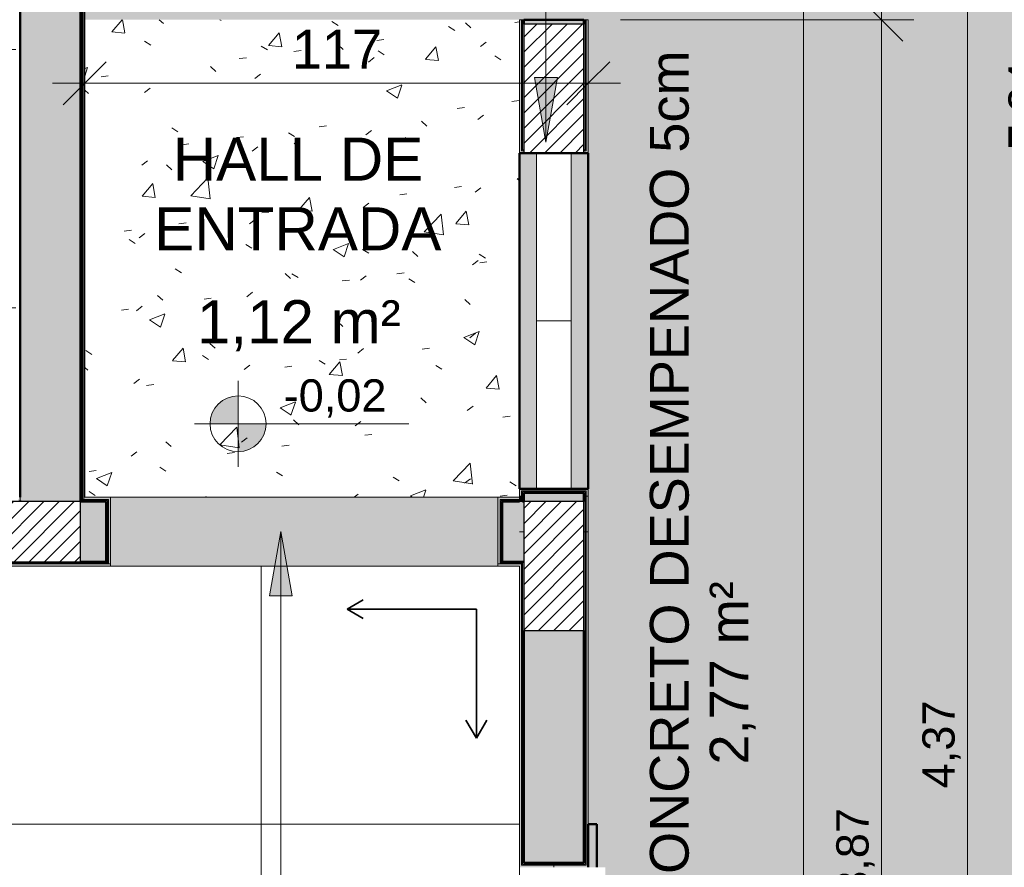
# Model space of a CAD drawing. Header units: metres. Extents: x -14 to 9.7, y -18.2 to 3.
# Tile 18 of 30: x -0.8 to 1.5, y -16.2 to -14.2. Entities that reach past the tile are written whole.
import ezdxf

# ---------------------------------------------------------------- set-up
doc = ezdxf.new("R2010")
doc.units = ezdxf.units.M
for name, color, linetype, lineweight in [('A-ANNO-DIMS', 7, 'Continuous', 9), ('A-ANNO-DIMS-50', 7, 'Continuous', 9), ('A-AREA-IDEN', 7, 'Continuous', 9), ('A-DETL-GENF', 7, 'Continuous', 5), ('A-FLOR', 7, 'Continuous', 5), ('A-FLOR-PATT', 7, 'Continuous', 5), ('A-WALL', 7, 'Continuous', 5), ('A-WALL-PATT', 7, 'Continuous', 50), ('G-ANNO-DIMS', 7, 'Continuous', 9), ('G-ANNO-TEXT', 7, 'Continuous', 9), ('I-WALL', 7, 'Continuous', 5), ('Q-CASE', 7, 'Continuous', 5)]:
    doc.layers.add(name, color=color, linetype=linetype, lineweight=lineweight)
doc.layers.add('A-ANNO-NOTE', color=1, linetype='Continuous', lineweight=9, true_color=0xff0000)
doc.layers.add('A-DETL', color=7, linetype='Continuous', lineweight=5, true_color=0x00a600)
doc.styles.add('Arial', font='arial.ttf', dxfattribs={"height": 0.075})
doc.styles.add('Arial_1', font='arial.ttf', dxfattribs={"height": 0.1})
doc.styles.add('Arial_3', font='arial.ttf', dxfattribs={"height": 0.09})
doc.dimstyles.new('Com_linha__ref__contínua__-_Cor_Vermelha_Arial_1_5mm', dxfattribs={"dimscale": 0.3048, "dimtxt": 0.076519, "dimasz": 0.328084, "dimexe": 0.246063, "dimexo": 0.246063, "dimgap": 0.024606, "dimtad": 1, "dimrnd": 0.01, "dimzin": 0, "dimdsep": 46, "dimtxsty": 'Arial', "dimblk1": 'OBLIQUE', "dimblk2": 'OBLIQUE', "dimsah": 1, "dimcen": 0.09, "dimdle": 0.246063, "dimazin": 0, "dimtfac": 1, "dimtdec": 4, "dimtix": 1, "dimtmove": 0, "dimatfit": 3, "dimfxl": 1, "dimtvp": 1, "dimtolj": 1, "dimtzin": 0, "dimarcsym": 2})
doc.dimstyles.new('Com_linha__ref__contínua__-_Cor_Vermelha_Arial_1_8mm', dxfattribs={"dimscale": 0.3048, "dimtxt": 0.091823, "dimasz": 0.328084, "dimexe": 0.246063, "dimexo": 0.246063, "dimgap": 0.024606, "dimtad": 1, "dimdec": 1, "dimlfac": 100, "dimrnd": 0.1, "dimdsep": 46, "dimtxsty": 'Arial_3', "dimblk1": 'OBLIQUE', "dimblk2": 'OBLIQUE', "dimsah": 1, "dimcen": 0.09, "dimdle": 0.246063, "dimazin": 0, "dimtfac": 1, "dimtdec": 4, "dimtix": 1, "dimtmove": 0, "dimatfit": 3, "dimfxl": 1, "dimtvp": 1, "dimtolj": 1, "dimtzin": 0, "dimarcsym": 2})
pattern_1 = [(50, (0, 0), (0.364365, -0.031877), [0.0381, -0.4191]), (355, (0, 0), (-0.0704845, 0.382117), [0.03048, -0.33528]), (100.451, (0.03036, -0.00266), (0.293886, 0.3502294), [0.03238, -0.35618]), (46.184, (0, 0.1016), (0.54216, -0.084084), [0.05715, -0.62865]), (96.636, (0.0452, 0.0946), (0.474805, 0.494854), [0.04857, -0.53427]), (351.184, (0, 0.1016), (0.47481, 0.494846), [0.04572, -0.50292]), (21, (0.0508, 0.0762), (0.3032265, -0.204528), [0.0381, -0.4191]), (326, (0.0508, 0.0762), (0.123607, 0.368379), [0.03048, -0.33528]), (71.451, (0.07607, 0.05916), (0.426833, 0.163839), [0.03238, -0.35618]), (37.5, (0, 0), (0.0061807, 0.1691082), [0.01676, -0.31445, 0.01676, -0.3236, -0.33655]), (37.5, (0, 0), (0.0061807, 0.1691082), [-0.67158, 0.01676, -0.31979]), (7.5, (0, 0), (0.1336414, 0.2003578), [0.01676, -0.17729, 0.01676, -0.30683, -0.12827]), (7.5, (0, 0), (0.1336414, 0.2003578), [-0.51765, 0.01676, -0.11151]), (327.5, (-0.11328, 0), (0.2711816, -0.0114606), [0.01676, -0.11024, 0.01676, -0.37948, -0.52578]), (327.5, (-0.11328, 0), (0.2711816, -0.0114606), [-0.52324, 0.01676, -0.50902]), (317.5, (-0.16408, 0), (0.296258, 0.0508507), [0.01676, -0.14834, 0.01676, -0.24638, -0.37338]), (317.5, (-0.16408, 0), (0.296258, 0.0508507), [-0.42824, 0.01676, -0.35662])]

# ---------------------------------------------------------------- blocks, each defined once
blk = doc.blocks.new('COBOGÓ-TACO-CHINÊS8 - COBOGÓ-TACO-CHINÊS-1852837-PAG_ PISO')
at = {"layer": 'Q-CASE', "color": 8, "true_color": 0x808080}
for p, q in [((0.3864, -15.295), (0.3864, -14.905)), ((0.4664, -14.905), (0.3864, -14.905)), ((0.4664, -14.905), (0.4664, -15.295)), ((0.3864, -15.295), (0.4664, -15.295))]:
    blk.add_line(p, q, dxfattribs=at)
blk = doc.blocks.new('COBOGÓ-TACO-CHINÊS10 - COBOGÓ-TACO-CHINÊS-1852914-PAG_ PISO')
at = {"layer": 'Q-CASE', "color": 8, "true_color": 0x808080}
for p, q in [((0.3864, -14.905), (0.3864, -14.515)), ((0.4664, -14.515), (0.4664, -14.905)), ((0.3864, -14.905), (0.4664, -14.905))]:
    blk.add_line(p, q, dxfattribs=at)
blk = doc.blocks.new('Paredes 1 - Paredes 1-2288142-PAG_ PISO')
at = {"layer": 'A-WALL', "lineweight": 50, "true_color": 0x808080}
h = blk.add_hatch(color=8, dxfattribs=at)
h.paths.add_polyline_path([(0.5264, -17.475), (0.5264, -17.375), (0.5064, -17.375), (0.5064, -17.475)])
h.paths.add_polyline_path([(0.5264, -16.175), (0.5264, -16.075), (0.5064, -16.075), (0.5064, -16.175)])
at = {"layer": 'A-WALL', "lineweight": 50}
for p, q in [((0.5264, -16.075), (0.5064, -16.075)), ((0.5064, -16.075), (0.5064, -16.175)), ((0.5264, -16.175), (0.5264, -16.075))]:
    blk.add_line(p, q, dxfattribs=at)
blk = doc.blocks.new('Elevações de ponto - Cota de elevação - planta-402364-PAG_ PISO')
at = {"layer": 'G-ANNO-DIMS'}
h = blk.add_hatch(color=256, dxfattribs=at)
edge = h.paths.add_edge_path()
edge.add_line((-0.002, 0.0013), (-0.002, 0))
edge.add_line((-0.002, 0), (-0.0033, 0))
edge.add_arc((-0.002, 0), 0.0013, 90, 180, ccw=False)
h = blk.add_hatch(color=256, dxfattribs=at)
edge = h.paths.add_edge_path()
edge.add_arc((-0.002, 0), 0.0013, -90, 0, ccw=False)
edge.add_line((-0.002, -0.0013), (-0.002, 0))
edge.add_line((-0.002, 0), (-0.0007, 0))
for p, q in [((-0.002, -0.002), (-0.002, 0.002)), ((-0.002, 0.0013), (-0.002, 0)), ((-0.00403, 0), (0.005929, 0)), ((-0.002, 0), (-0.0033, 0)), ((-0.002, -0.0013), (-0.002, 0)), ((-0.002, 0), (-0.0007, 0))]:
    blk.add_line(p, q, dxfattribs=at)
blk.add_circle((-0.002, 0), 0.0013, dxfattribs=at)
for start, end in [(360, 90), (180, 270)]:
    blk.add_arc((-0.002, 0), 0.0013, start, end, dxfattribs=at)
blk = doc.blocks.new('Símbolo - Início Piso - Iniciar Piso-2718082-PAG_ PISO')
at = {"layer": 'A-ANNO-NOTE', "lineweight": 35}
for p, q in [((0, 0.006), (-0.000484, 0.005161)), ((0, 0.006), (0.000484, 0.005161)), ((0, 0), (0, 0.006)), ((0.006, 0), (0, 0)), ((0.006, 0), (0.005261, 0.000427)), ((0.006, 0), (0.005261, -0.000427))]:
    blk.add_line(p, q, dxfattribs=at)
blk = doc.blocks.new('DIMBLOCK19-PAG_ PISO')
at = {"layer": 'A-ANNO-DIMS-50', "color": 242, "true_color": 0xbd2b2e, "transparency": 16777216}
for p, q in [((1.1876, -13.705), (1.1376, -13.655)), ((1.1876, -13.705), (1.1833, -13.705)), ((1.1876, -13.705), (1.1876, -14.2049)), ((1.1876, -13.705), (1.2376, -13.755)), ((1.1876, -13.705), (1.2626, -13.705)), ((1.1876, -14.2049), (1.1376, -14.1549)), ((1.1876, -14.2049), (0.5814, -14.2049)), ((1.1876, -14.2049), (1.2376, -14.2549)), ((1.1876, -14.2049), (1.2626, -14.2049))]:
    blk.add_line(p, q, dxfattribs=at)
at = {"layer": 'A-ANNO-DIMS-50', "color": 0, "transparency": 16777216, "insert": (1.0827, -14.0562), "char_height": 0.075, "width": 0.242979, "attachment_point": 1, "rotation": 90, "line_spacing_factor": 0.941778, "style": 'Arial'}
blk.add_mtext('0,50', dxfattribs=at)
blk = doc.blocks.new('_Oblique')
at = {"color": 0, "linetype": 'ByBlock', "lineweight": -2}
blk.add_line((-0.5, -0.5), (0.5, 0.5), dxfattribs=at)
blk = doc.blocks.new('DIMBLOCK20-PAG_ PISO')
at = {"layer": 'A-ANNO-DIMS-50', "color": 242, "true_color": 0xbd2b2e, "transparency": 16777216}
for p, q in [((1.1876, -14.2049), (1.1376, -14.1549)), ((1.1876, -14.2049), (0.5814, -14.2049)), ((1.1876, -14.2049), (1.1876, -18.15)), ((1.1876, -14.2049), (1.2376, -14.2549)), ((1.1876, -14.2049), (1.2626, -14.2049)), ((1.1876, -18.075), (1.1376, -18.025)), ((1.1876, -18.075), (1.0814, -18.075)), ((1.1876, -18.075), (1.2376, -18.125)), ((1.1876, -18.075), (1.2626, -18.075))]:
    blk.add_line(p, q, dxfattribs=at)
at = {"layer": 'A-ANNO-DIMS-50', "color": 0, "transparency": 16777216, "insert": (1.0827, -16.2412), "char_height": 0.075, "width": 0.242979, "attachment_point": 1, "rotation": 90, "line_spacing_factor": 0.941778, "style": 'Arial'}
blk.add_mtext('3,87', dxfattribs=at)
blk = doc.blocks.new('DIMBLOCK22-PAG_ PISO')
at = {"layer": 'A-ANNO-DIMS-50', "color": 242, "true_color": 0xbd2b2e, "transparency": 16777216}
for p, q in [((1.3876, -13.705), (1.3376, -13.655)), ((1.3876, -13.705), (1.3833, -13.705)), ((1.3876, -13.705), (1.3876, -18.15)), ((1.3876, -13.705), (1.4376, -13.755)), ((1.3876, -13.705), (1.4626, -13.705)), ((1.3876, -18.075), (1.3376, -18.025)), ((1.3876, -18.075), (1.0814, -18.075)), ((1.3876, -18.075), (1.4376, -18.125)), ((1.3876, -18.075), (1.4626, -18.075))]:
    blk.add_line(p, q, dxfattribs=at)
at = {"layer": 'A-ANNO-DIMS-50', "color": 0, "transparency": 16777216, "insert": (1.2827, -15.9913), "char_height": 0.075, "width": 0.242979, "attachment_point": 1, "rotation": 90, "line_spacing_factor": 0.941778, "style": 'Arial'}
blk.add_mtext('4,37', dxfattribs=at)
blk = doc.blocks.new('DIMBLOCK23-PAG_ PISO')
at = {"layer": 'A-ANNO-DIMS-50', "color": 242, "true_color": 0xbd2b2e, "transparency": 16777216}
for p, q in [((1.5876, -10.66), (1.5876, -18.15)), ((1.5876, -10.735), (1.5376, -10.685)), ((1.5876, -10.735), (-0.0886, -10.735)), ((1.5876, -10.735), (1.6376, -10.785)), ((1.5876, -10.735), (1.6626, -10.735)), ((1.5876, -18.075), (1.5376, -18.025)), ((1.5876, -18.075), (1.0814, -18.075)), ((1.5876, -18.075), (1.6376, -18.125)), ((1.5876, -18.075), (1.6626, -18.075))]:
    blk.add_line(p, q, dxfattribs=at)
at = {"layer": 'A-ANNO-DIMS-50', "color": 0, "transparency": 16777216, "insert": (1.4827, -14.5063), "char_height": 0.075, "width": 0.242979, "attachment_point": 1, "rotation": 90, "line_spacing_factor": 0.941778, "style": 'Arial'}
blk.add_mtext('7,34', dxfattribs=at)
blk = doc.blocks.new('DIMBLOCK31-PAG_ PISO')
at = {"layer": 'A-ANNO-DIMS-50', "color": 242, "true_color": 0xbd2b2e, "transparency": 16777216}
for p, q in [((-0.6636, -14.3528), (-0.6636, -14.2778)), ((0.5064, -14.3528), (0.5064, -14.2778)), ((-0.6636, -14.3528), (-0.6136, -14.3028)), ((0.5064, -14.3528), (0.5564, -14.3028)), ((-0.7386, -14.3528), (0.5814, -14.3528)), ((-0.6636, -14.3528), (-0.7136, -14.4028)), ((-0.6636, -14.3528), (-0.6636, -14.357)), ((0.5064, -14.3528), (0.4564, -14.4028)), ((0.5064, -14.3528), (0.5064, -14.357))]:
    blk.add_line(p, q, dxfattribs=at)
at = {"layer": 'A-ANNO-DIMS-50', "color": 0, "transparency": 16777216, "insert": (-0.1824, -14.2284), "char_height": 0.09, "width": 0.249194, "attachment_point": 1, "line_spacing_factor": 0.941778, "style": 'Arial_3'}
blk.add_mtext('117', dxfattribs=at)

msp = doc.modelspace()

# ---------------------------------------------------------------- hatches: boundary and pattern name
at = {"layer": 'A-DETL-GENF', "true_color": 0xd2e2c2}
h = msp.add_hatch(color=254, dxfattribs=at)
h.paths.add_polyline_path([(4.2916, -18.235), (6.0064, -18.235), (6.0064, -18.075), (5.8564, -18.075), (5.8564, -17.275), (6.0064, -17.275), (6.0064, -13.705), (1.0064, -13.705), (1.0064, -18.075), (0.5064, -18.075), (0.5064, -18.235), (2.8479, -18.235)])
h.paths.add_polyline_path([(0.3464, -12.505), (6.0058, -12.505), (6.0058, -12.393), (5.9334, -12.393), (5.9334, -12.317), (5.9552, -12.317), (5.9552, -12.2389), (5.9059, -12.2389), (5.9059, -12.2359), (5.8777, -12.2359), (5.8777, -11.9481), (6.0064, -11.9481), (6.0064, -8.235), (-0.1636, -8.235), (-0.1636, -12.505), (-0.0396, -12.505)])
h.paths.add_polyline_path([(5.9582, -12.32), (5.9842, -12.32), (5.9842, -12.2359), (5.9582, -12.2359), (5.9582, -12.317)])
h.paths.add_polyline_path([(6.0061, -12.317), (6.0064, -12.317), (6.0061, -12.2389), (5.9872, -12.2389), (5.9872, -12.317), (6.0058, -12.317)])
at = {"layer": 'A-DETL-GENF', "true_color": 0x464646}
h = msp.add_hatch(dxfattribs=at)
h.set_pattern_fill('FP_6', color=49, style=0, pattern_type=2)
h.set_pattern_definition([(45, (0, 0), (-0.01767767, 0.01767767), [])])
h.paths.add_polyline_path([(0.4964, -18.225), (0.4964, -18.085), (0.1964, -18.085), (0.1964, -18.225), (0.3213, -18.225)])
h.paths.add_polyline_path([(-3.3637, -18.225), (-3.0637, -18.225), (-3.0637, -18.085), (-3.3637, -18.085), (-3.3637, -18.0927)])
h.paths.add_polyline_path([(-6.1756, -18.225), (-6.0237, -18.225), (-6.0237, -18.085), (-6.3237, -18.085), (-6.3237, -18.225)])
h.paths.add_polyline_path([(-8.0236, -18.225), (-8.0236, -18.085), (-8.3236, -18.085), (-8.3236, -18.225)])
h.paths.add_polyline_path([(0.3884, -15.625), (0.4964, -15.625), (0.4964, -15.325), (0.3564, -15.325), (0.3564, -15.625), (0.3724, -15.625)])
h.paths.add_polyline_path([(-6.0853, -15.465), (-6.0237, -15.4649), (-6.0237, -15.325), (-6.3237, -15.325), (-6.3237, -15.465), (-6.1636, -15.465)])
h.paths.add_polyline_path([(-0.7436, -15.465), (-0.6736, -15.465), (-0.6736, -15.325), (-0.9736, -15.325), (-0.9736, -15.465)])
h.paths.add_polyline_path([(-5.2937, -15.465), (-4.9937, -15.4649), (-4.9937, -15.325), (-5.2937, -15.325), (-5.2937, -15.3846)])
h.paths.add_polyline_path([(-3.2137, -15.465), (-3.0737, -15.465), (-3.0737, -15.325), (-3.3737, -15.325), (-3.3737, -15.465)])
h.paths.add_polyline_path([(-8.1736, -15.465), (-8.0236, -15.465), (-8.0236, -15.325), (-8.3236, -15.325), (-8.3236, -15.465), (-8.1811, -15.465)])
h.paths.add_polyline_path([(0.4115, -14.515), (0.4964, -14.515), (0.4964, -14.215), (0.3564, -14.215), (0.3564, -14.515), (0.3864, -14.515)])
h.paths.add_polyline_path([(-3.2337, -14.2649), (-3.2337, -13.9649), (-3.3737, -13.9649), (-3.3736, -14.2649), (-3.2643, -14.2649)])
h.paths.add_polyline_path([(-5.1337, -14.2649), (-4.9937, -14.2649), (-4.9937, -13.9649), (-5.1337, -13.9649), (-5.1337, -14.195)])
h.paths.add_polyline_path([(-0.6736, -11.545), (-0.6736, -11.245), (-0.8136, -11.245), (-0.8136, -11.545), (-0.7615, -11.545)])
h.paths.add_polyline_path([(-3.3737, -11.545), (-3.2337, -11.545), (-3.2337, -11.245), (-3.3737, -11.245), (-3.3737, -11.4271)])
h.paths.add_polyline_path([(-7.6936, -11.385), (-7.3937, -11.385), (-7.3937, -11.245), (-7.6937, -11.245), (-7.6937, -11.385)])
h.paths.add_polyline_path([(-4.9836, -11.3849), (-4.8337, -11.3849), (-4.8337, -11.2449), (-5.1337, -11.245), (-5.1335, -11.3849), (-4.993, -11.3849)])
at = {"layer": 'A-FLOR-PATT', "true_color": 0xd8d8d8}
h = msp.add_hatch(color=254, dxfattribs=at)
h.paths.add_polyline_path([(0.6822, -18.075), (1.0064, -18.075), (1.0064, -13.705), (0.5064, -13.705), (0.5064, -16.075), (0.5264, -16.075), (0.5264, -16.175), (0.5464, -16.175), (0.5464, -17.375), (0.5264, -17.375), (0.5264, -17.475), (0.5064, -17.475), (0.5064, -18.075)])
h.paths.add_polyline_path([(-8.452, -17.761), (-8.452, -17.761), (-8.4512, -17.7607)])
h.paths.add_polyline_path([(-8.7021, -18.075), (-8.3336, -18.0746), (-8.3336, -17.7839), (-8.3346, -17.7849), (-8.354, -17.7852), (-8.3544, -17.7856), (-8.3924, -17.7859), (-8.3933, -17.7908), (-8.3955, -17.7927), (-8.3997, -17.7933), (-8.4029, -17.7943), (-8.4057, -17.7959), (-8.4096, -17.7984), (-8.4125, -17.7982), (-8.4156, -17.7959), (-8.4189, -17.7942), (-8.422, -17.7933), (-8.4264, -17.7923), (-8.4283, -17.7901), (-8.4288, -17.787), (-8.4294, -17.7856), (-8.4394, -17.7851), (-8.4416, -17.7854), (-8.4447, -17.7875), (-8.4479, -17.7885), (-8.453, -17.7889), (-8.4571, -17.7879), (-8.4624, -17.7837), (-8.4646, -17.7794), (-8.4653, -17.775), (-8.4637, -17.7684), (-8.462, -17.7657), (-8.4581, -17.7626), (-8.4544, -17.7615), (-8.4499, -17.7611), (-8.4447, -17.7624), (-8.4396, -17.765), (-8.4289, -17.7635), (-8.428, -17.7592), (-8.4258, -17.7573), (-8.4222, -17.7567), (-8.4184, -17.7556), (-8.4156, -17.7541), (-8.4117, -17.7516), (-8.4088, -17.7518), (-8.4053, -17.7543), (-8.4024, -17.7558), (-8.3992, -17.7567), (-8.3949, -17.7577), (-8.393, -17.7599), (-8.3925, -17.7631), (-8.3923, -17.7644), (-8.354, -17.7648), (-8.354, -17.7651), (-8.3346, -17.7651), (-8.3336, -17.7661), (-8.3336, -15.315), (-7.7037, -15.315), (-7.7037, -11.235), (-7.1936, -11.235), (-7.1936, -11.215), (-7.0936, -11.215), (-7.0936, -11.195), (-5.5936, -11.195), (-5.5936, -11.215), (-5.4936, -11.215), (-5.4936, -11.235), (-4.6836, -11.235), (-4.6836, -11.215), (-4.5836, -11.215), (-4.5836, -11.195), (-3.7836, -11.195), (-3.7836, -11.215), (-3.6836, -11.215), (-3.6836, -11.235), (-2.8736, -11.235), (-2.8736, -11.215), (-2.7736, -11.215), (-2.7736, -11.195), (-1.2736, -11.195), (-1.2736, -11.215), (-1.1736, -11.215), (-1.1736, -11.235), (-0.6636, -11.235), (-0.6636, -12.505), (-0.1636, -12.505), (-0.1636, -10.735), (-8.2037, -10.735), (-8.2037, -14.815), (-8.8336, -14.815), (-8.8336, -18.075)])
at = {"layer": 'A-FLOR-PATT', "true_color": 0x787878}
h = msp.add_hatch(dxfattribs=at)
h.set_pattern_fill('FP_5', color=8, style=0, pattern_type=2)
h.set_pattern_definition([(0, (-2.654, -16.075), (0, 0.6), []), (90, (-2.654, -16.075), (-0.6, 4e-17), [])])
h.paths.add_polyline_path([(-2.9271, -18.075), (0.3464, -18.075), (0.3464, -15.475), (-3.3837, -15.475), (-3.3837, -15.265), (-3.2237, -15.265), (-3.2237, -15.315), (-0.8236, -15.315), (-0.8236, -11.395), (-3.2217, -11.395), (-3.2217, -14.365), (-3.3837, -14.365), (-3.3837, -14.275), (-4.9836, -14.275), (-4.9836, -14.365), (-5.1436, -14.365), (-5.1436, -11.395), (-7.5437, -11.395), (-7.5437, -15.315), (-5.1436, -15.315), (-5.1436, -15.265), (-4.9836, -15.265), (-4.9836, -15.475), (-6.0136, -15.475), (-6.0136, -18.075), (-5.2136, -18.075), (-5.2136, -17.575), (-4.0136, -17.575), (-4.0136, -18.075), (-3.2137, -18.075), (-3.2137, -16.425), (-3.0537, -16.425), (-3.0537, -18.075), (-3.0174, -18.075)])
h.paths.add_polyline_path([(-4.6136, -17.7955), (-4.6084, -17.7948), (-4.6036, -17.7928), (-4.5994, -17.7897), (-4.5963, -17.7855), (-4.5943, -17.7807), (-4.5936, -17.7755), (-4.5943, -17.7703), (-4.5963, -17.7655), (-4.5994, -17.7614), (-4.6036, -17.7582), (-4.6084, -17.7562), (-4.6136, -17.7555), (-4.6188, -17.7562), (-4.6236, -17.7582), (-4.6277, -17.7614), (-4.6309, -17.7655), (-4.6329, -17.7703), (-4.6336, -17.7755), (-4.6329, -17.7807), (-4.6309, -17.7855), (-4.6277, -17.7897), (-4.6236, -17.7928), (-4.6188, -17.7948)])
at = {"layer": 'A-FLOR-PATT', "true_color": 0xd8d8d8}
msp.add_hatch(color=254, dxfattribs=at).paths.add_polyline_path([(0.5064, -14.2049), (0.5064, -13.705), (-0.6636, -13.705), (-0.6636, -14.2049), (0.5014, -14.2049)])
at = {"layer": 'A-FLOR-PATT', "true_color": 0xa7a7a7}
h = msp.add_hatch(dxfattribs=at)
h.set_pattern_fill('FP_4', color=253, style=0, pattern_type=2)
h.set_pattern_definition([(0, (0, 0), (0.2032, 0.0508), [0.01676, -0.13564, 0.01676, -0.13564, -0.8128]), (0, (0, 0), (0.2032, 0.0508), [-0.3048, 0.01676, -0.28804, 0.01676, -0.13564, -0.3556]), (0, (0, 0), (0.2032, 0.0508), [-0.762, 0.01676, -0.08484, 0.01676, -0.23724]), (120, (0.0762, 0.0254), (-0.14559409, 0.15057636), [0.01676, -0.13564, 0.01676, -0.13564, -0.8128]), (120, (0.0762, 0.0254), (-0.14559409, 0.15057636), [-0.3048, 0.01676, -0.28804, 0.01676, -0.13564, -0.3556]), (120, (0.0762, 0.0254), (-0.14559409, 0.15057636), [-0.762, 0.01676, -0.08484, 0.01676, -0.23724]), (240, (0.1016, 0.127), (-0.05760591, -0.20137636), [0.01676, -0.13564, 0.01676, -0.13564, -0.8128]), (240, (0.1016, 0.127), (-0.05760591, -0.20137636), [-0.3048, 0.01676, -0.28804, 0.01676, -0.13564, -0.3556]), (240, (0.1016, 0.127), (-0.05760591, -0.20137636), [-0.762, 0.01676, -0.08484, 0.01676, -0.23724])])
h.paths.add_polyline_path([(-6.1661, -16.425), (-6.0136, -16.425), (-6.0136, -15.525), (-6.1736, -15.525), (-6.1736, -16.425), (-6.1686, -16.425)])
h.paths.add_polyline_path([(-0.6036, -15.475), (0.2964, -15.475), (0.2964, -15.315), (-0.6036, -15.315), (-0.6036, -15.47)])
h.paths.add_polyline_path([(-4.0336, -14.275), (-4.0336, -14.115), (-4.9336, -14.115), (-4.9336, -14.275), (-4.3709, -14.275)])
at = {"layer": 'A-FLOR-PATT', "true_color": 0xa2a2a2}
h = msp.add_hatch(dxfattribs=at)
h.set_pattern_fill('FP_1', color=253, style=0, pattern_type=2)
h.set_pattern_definition(pattern_1)
h.paths.add_polyline_path([(-0.6086, -15.315), (0.3464, -15.315), (0.3464, -14.2049), (-0.6636, -14.2049), (-0.6636, -15.315)])
h = msp.add_hatch(dxfattribs=at)
h.set_pattern_fill('FP_1', color=253, style=0, pattern_type=2)
h.set_pattern_definition(pattern_1)
h.paths.add_polyline_path([(-7.5512, -15.3225), (-7.5487, -15.3225), (-7.5487, -15.32), (-7.5512, -15.32), (-7.5512, -15.3225)])
h.paths.add_polyline_path([(-7.5512, -15.325), (-7.5512, -15.3225), (-7.5537, -15.3225), (-7.5537, -15.325)])
h.paths.add_polyline_path([(0.3539, -15.3225), (0.3539, -15.32), (0.3514, -15.32), (0.3514, -15.3225)])
h.paths.add_polyline_path([(0.3539, -15.325), (0.3564, -15.325), (0.3564, -15.3225), (0.3539, -15.3227)])
h.paths.add_polyline_path([(-0.8136, -15.325), (-0.8136, -15.3225), (-0.8161, -15.3225), (-0.8161, -15.325)])
h.paths.add_polyline_path([(-0.8186, -15.3225), (-0.8161, -15.3225), (-0.8161, -15.32), (-0.8186, -15.32)])
at = {"layer": 'A-WALL-PATT', "true_color": 0x808080}
for points in [[(-0.6736, -15.3225), (-0.6711, -15.3225), (-0.6711, -11.2425), (-0.6736, -11.2425), (-0.6736, -15.3223)], [(-0.6686, -15.3225), (-0.6686, -11.24), (-0.6711, -11.24), (-0.6711, -15.3225), (-0.6701, -15.3225)], [(-0.8148, -15.3225), (-0.8136, -15.3225), (-0.8136, -11.385), (-0.8161, -11.385), (-0.8161, -15.3225)], [(-0.6736, -15.325), (-0.6736, -11.545), (-0.8136, -11.545), (-0.8136, -15.325), (-0.7436, -15.325)], [(0.3539, -15.32), (0.3539, -15.3125), (0.3514, -15.3128), (0.3514, -15.32)], [(0.3539, -15.3225), (0.3564, -15.3225), (0.3564, -15.3125), (0.3539, -15.3127), (0.3539, -15.3221)], [(0.3564, -15.325), (0.4964, -15.325), (0.4964, -15.3125), (0.3564, -15.3125), (0.3564, -15.3225)], [(0.4964, -15.395), (0.4989, -15.395), (0.4989, -15.3125), (0.4964, -15.3125), (0.4964, -15.3846)], [(0.4989, -15.395), (0.5014, -15.395), (0.5014, -15.3125), (0.4989, -15.3125), (0.4989, -15.3938)], [(-0.7448, -15.4675), (-0.7436, -15.4675), (-0.7436, -15.465), (-3.3762, -15.465), (-3.3762, -15.4675), (-0.8136, -15.4675)], [(-0.7436, -15.47), (-0.7436, -15.4675), (-3.3787, -15.4675), (-3.3787, -15.47), (-0.7461, -15.47)]]:
    msp.add_hatch(color=8, dxfattribs=at).paths.add_polyline_path(points)
h = msp.add_hatch(color=8, dxfattribs=at)
h.paths.add_polyline_path([(0.3514, -15.3125), (0.3514, -15.3), (0.5014, -15.3), (0.5014, -15.295), (0.3464, -15.295), (0.3464, -15.3125)])
h.paths.add_polyline_path([(0.3464, -14.515), (0.3564, -14.515), (0.3564, -14.51), (0.3514, -14.51), (0.3514, -14.2049), (0.3464, -14.2049), (0.3464, -14.491)])
h.paths.add_polyline_path([(0.5014, -14.515), (0.5014, -14.51), (0.4964, -14.51), (0.4964, -14.515), (0.4989, -14.515)])
h = msp.add_hatch(color=8, dxfattribs=at)
h.paths.add_polyline_path([(0.3514, -15.3125), (0.3539, -15.3125), (0.3539, -15.3025), (0.4989, -15.3025), (0.4989, -15.3), (0.3514, -15.3002), (0.3514, -15.3051)])
h.paths.add_polyline_path([(0.3539, -14.51), (0.3564, -14.51), (0.3564, -14.5075), (0.3539, -14.5075), (0.3539, -14.2049), (0.3514, -14.2049), (0.3514, -14.51), (0.3539, -14.51)])
h.paths.add_polyline_path([(0.4964, -14.51), (0.4989, -14.51), (0.4989, -14.5075), (0.4964, -14.5075), (0.4964, -14.51)])
h = msp.add_hatch(color=8, dxfattribs=at)
h.paths.add_polyline_path([(0.3564, -15.3125), (0.3564, -15.305), (0.4964, -15.305), (0.4964, -15.3025), (0.3539, -15.3025), (0.3539, -15.3125)])
h.paths.add_polyline_path([(0.3539, -14.5075), (0.3564, -14.5075), (0.3564, -14.2049), (0.3539, -14.2049), (0.3539, -14.491)])
h = msp.add_hatch(color=8, dxfattribs=at)
h.paths.add_polyline_path([(0.4664, -15.3125), (0.4964, -15.3125), (0.4964, -15.305), (0.3564, -15.305), (0.3564, -15.3125), (0.4115, -15.3125)])
h.paths.add_polyline_path([(0.3611, -14.215), (0.4964, -14.215), (0.4964, -14.2049), (0.3564, -14.2049), (0.3564, -14.215)])
h = msp.add_hatch(color=8, dxfattribs=at)
h.paths.add_polyline_path([(0.4964, -15.3125), (0.4989, -15.3123), (0.4989, -15.3025), (0.4964, -15.3025), (0.4964, -15.305)])
h.paths.add_polyline_path([(0.4964, -14.5075), (0.4989, -14.5075), (0.4989, -14.2049), (0.4964, -14.2049), (0.4964, -14.505)])
h = msp.add_hatch(color=8, dxfattribs=at)
h.paths.add_polyline_path([(0.5014, -15.3125), (0.5014, -15.3), (0.4989, -15.3), (0.4989, -15.3125)])
h.paths.add_polyline_path([(0.4989, -14.51), (0.5014, -14.51), (0.5014, -14.2049), (0.4989, -14.2049), (0.4989, -14.5075)])
at = {"layer": 'A-WALL-PATT', "lineweight": 5, "true_color": 0x808080}
h = msp.add_hatch(color=8, dxfattribs=at)
h.paths.add_polyline_path([(0.5064, -15.3125), (0.5064, -15.295), (0.5014, -15.295), (0.5018, -15.3125)])
h.paths.add_polyline_path([(0.5064, -14.515), (0.5064, -14.2049), (0.5014, -14.2049), (0.5018, -14.515)])
at = {"layer": 'A-WALL-PATT', "true_color": 0x808080}
h = msp.add_hatch(color=8, dxfattribs=at)
h.paths.add_polyline_path([(-0.6111, -15.465), (-0.6111, -15.3225), (-0.6736, -15.3225), (-0.6736, -15.325), (-0.6136, -15.325), (-0.6136, -15.465)])
h.paths.add_polyline_path([(0.3064, -15.465), (0.3064, -15.325), (0.3539, -15.325), (0.3539, -15.3225), (0.3039, -15.3225), (0.3039, -15.465)])
h = msp.add_hatch(color=8, dxfattribs=at)
h.paths.add_polyline_path([(-0.6136, -15.465), (-0.6136, -15.325), (-0.6736, -15.325), (-0.6736, -15.465)])
h.paths.add_polyline_path([(0.3064, -15.465), (0.3564, -15.465), (0.3564, -15.325), (0.3064, -15.325), (0.3064, -15.3846)])
h = msp.add_hatch(color=8, dxfattribs=at)
h.paths.add_polyline_path([(0.3014, -15.4675), (0.3039, -15.4675), (0.3039, -15.3225), (0.3514, -15.3222), (0.3514, -15.32), (0.3014, -15.32), (0.3014, -15.465)])
h.paths.add_polyline_path([(-0.6086, -15.4675), (-0.6086, -15.32), (-0.6686, -15.32), (-0.6686, -15.3225), (-0.6111, -15.3225), (-0.6111, -15.4675)])
h = msp.add_hatch(color=8, dxfattribs=at)
h.paths.add_polyline_path([(0.499, -18.2275), (0.5014, -18.2275), (0.5014, -17.38), (0.4264, -17.38), (0.4264, -17.3825), (0.4989, -17.3825), (0.4989, -18.2275)])
h.paths.add_polyline_path([(0.4989, -16.17), (0.5014, -16.17), (0.5014, -15.395), (0.4989, -15.395), (0.4989, -16.1675), (0.4264, -16.1675), (0.4269, -16.17), (0.4964, -16.17)])
h = msp.add_hatch(color=8, dxfattribs=at)
h.paths.add_polyline_path([(0.4964, -18.225), (0.4989, -18.225), (0.4989, -17.3825), (0.4264, -17.3825), (0.4264, -17.385), (0.4964, -17.385), (0.4964, -18.2225)])
h.paths.add_polyline_path([(0.4264, -16.1675), (0.4989, -16.1675), (0.4989, -15.395), (0.4964, -15.395), (0.4964, -16.165), (0.4264, -16.165)])
h = msp.add_hatch(color=8, dxfattribs=at)
h.paths.add_polyline_path([(-0.7436, -15.4675), (-0.6111, -15.4675), (-0.6111, -15.465), (-0.7436, -15.465)])
h.paths.add_polyline_path([(0.3213, -15.4675), (0.3539, -15.4675), (0.3539, -15.465), (0.3039, -15.465), (0.3039, -15.4675), (0.3064, -15.4675)])
h = msp.add_hatch(color=8, dxfattribs=at)
h.paths.add_polyline_path([(0.3552, -18.0825), (0.3564, -18.0825), (0.3564, -17.385), (0.4264, -17.385), (0.4264, -17.3825), (0.3539, -17.3825), (0.3539, -18.0825)])
h.paths.add_polyline_path([(0.3564, -16.1675), (0.4264, -16.1675), (0.4264, -16.165), (0.3564, -16.165), (0.3564, -15.465), (0.3539, -15.465), (0.3539, -16.1675)])
h = msp.add_hatch(color=8, dxfattribs=at)
h.paths.add_polyline_path([(0.3464, -15.47), (0.3514, -15.47), (0.3514, -15.4675), (0.3014, -15.4675), (0.3014, -15.47), (0.3457, -15.47)])
h.paths.add_polyline_path([(-0.6111, -15.47), (-0.6086, -15.47), (-0.6086, -15.4675), (-0.7436, -15.4675), (-0.7436, -15.47), (-0.6112, -15.47)])
h = msp.add_hatch(color=8, dxfattribs=at)
h.paths.add_polyline_path([(0.3514, -18.08), (0.3539, -18.08), (0.3539, -17.3825), (0.4264, -17.3825), (0.4264, -17.38), (0.3514, -17.38), (0.3514, -18.075)])
h.paths.add_polyline_path([(0.3539, -16.17), (0.4264, -16.17), (0.4264, -16.1675), (0.3539, -16.1675), (0.3539, -15.4675), (0.3514, -15.4675), (0.3514, -16.17), (0.3539, -16.17)])
h = msp.add_hatch(color=8, dxfattribs=at)
h.paths.add_polyline_path([(0.4115, -18.085), (0.4964, -18.085), (0.4964, -17.385), (0.3564, -17.385), (0.3564, -18.085)])
h.paths.add_polyline_path([(0.4115, -16.165), (0.4964, -16.165), (0.4964, -15.625), (0.3564, -15.625), (0.3564, -16.165)])
at = {"layer": 'G-ANNO-TEXT'}
for points in [[(0.4081, -14.4894), (0.4345, -14.3394), (0.3816, -14.3394)], [(-0.2082, -15.3943), (-0.2347, -15.5443), (-0.1818, -15.5443)]]:
    msp.add_hatch(color=256, dxfattribs=at).paths.add_polyline_path(points)
at = {"layer": 'I-WALL', "true_color": 0x808080}
for points in [[(-0.6656, -15.32), (-0.6656, -11.235), (-0.6686, -11.235), (-0.6686, -15.32)], [(-0.6636, -15.315), (-0.6636, -11.235), (-0.6656, -11.235), (-0.6656, -15.315)], [(0.3464, -15.32), (0.3514, -15.3197), (0.3514, -15.3125), (0.3464, -15.3131), (0.3464, -15.315)], [(0.5014, -15.395), (0.5064, -15.395), (0.5064, -15.3125), (0.5014, -15.3125), (0.5014, -15.3925)], [(-3.3737, -15.475), (-0.7436, -15.475), (-0.7436, -15.47), (-3.3837, -15.47), (-3.3837, -15.475)]]:
    msp.add_hatch(color=8, dxfattribs=at).paths.add_polyline_path(points)
at = {"layer": 'I-WALL', "true_color": 0xc0c0c0}
h = msp.add_hatch(color=9, dxfattribs=at)
h.paths.add_polyline_path([(0.3539, -15.295), (0.3864, -15.295), (0.3864, -14.515), (0.3464, -14.515), (0.3464, -15.295), (0.3514, -15.295)])
h.paths.add_polyline_path([(0.5018, -15.295), (0.5064, -15.295), (0.5064, -14.515), (0.4664, -14.515), (0.4664, -15.295), (0.5014, -15.295)])
at = {"layer": 'I-WALL', "true_color": 0x808080}
h = msp.add_hatch(color=8, dxfattribs=at)
h.paths.add_polyline_path([(0.2964, -15.47), (0.3014, -15.47), (0.3014, -15.32), (0.3464, -15.32), (0.3464, -15.315), (0.2964, -15.315), (0.2964, -15.4675)])
h.paths.add_polyline_path([(-0.6036, -15.47), (-0.6036, -15.315), (-0.6656, -15.315), (-0.6656, -15.32), (-0.6086, -15.32), (-0.6086, -15.47)])
h = msp.add_hatch(color=8, dxfattribs=at)
h.paths.add_polyline_path([(0.5064, -18.23), (0.5064, -17.375), (0.4264, -17.375), (0.4264, -17.38), (0.5014, -17.38), (0.5014, -18.23), (0.5039, -18.23)])
h.paths.add_polyline_path([(0.4964, -16.175), (0.5064, -16.175), (0.5064, -15.395), (0.5014, -15.395), (0.5014, -16.17), (0.4264, -16.17), (0.4264, -16.175), (0.4664, -16.175)])
h = msp.add_hatch(color=8, dxfattribs=at)
h.paths.add_polyline_path([(0.3213, -15.475), (0.3464, -15.475), (0.3464, -15.47), (0.2964, -15.47), (0.2964, -15.475), (0.3064, -15.475)])
h.paths.add_polyline_path([(-0.6036, -15.475), (-0.6036, -15.47), (-0.7436, -15.47), (-0.7436, -15.475), (-0.6086, -15.475)])
h = msp.add_hatch(color=8, dxfattribs=at)
h.paths.add_polyline_path([(0.3464, -18.075), (0.3514, -18.075), (0.3514, -17.38), (0.4264, -17.38), (0.4264, -17.375), (0.3464, -17.375), (0.3464, -18.0655)])
h.paths.add_polyline_path([(0.3539, -16.175), (0.4264, -16.175), (0.4264, -16.17), (0.3514, -16.17), (0.3514, -15.47), (0.3464, -15.47), (0.3464, -16.175), (0.3514, -16.175)])

# ---------------------------------------------------------------- linework, layer by layer
at = {"layer": 'A-DETL', "color": 7}
msp.add_line((1.0064, -13.705), (1.0064, -18.075), dxfattribs=at)
at = {"layer": 'A-DETL', "color": 7, "lineweight": 25}
for p, q in [((0.4964, -14.215), (0.3564, -14.215)), ((0.3564, -14.215), (0.3564, -14.515)), ((0.4964, -14.515), (0.4964, -14.215)), ((0.3564, -14.515), (0.4964, -14.515)), ((-0.6736, -15.325), (-0.9736, -15.325)), ((-0.6736, -15.465), (-0.6736, -15.325)), ((0.4964, -15.325), (0.3564, -15.325)), ((0.3564, -15.325), (0.3564, -15.625)), ((0.4964, -15.625), (0.4964, -15.325)), ((-0.9736, -15.465), (-0.6736, -15.465)), ((0.3564, -15.625), (0.4964, -15.625))]:
    msp.add_line(p, q, dxfattribs=at)
at = {"layer": 'A-DETL', "color": 7, "lineweight": 50}
for p, q in [((0.3464, -14.515), (0.5064, -14.515)), ((0.5064, -15.295), (0.3464, -15.295))]:
    msp.add_line(p, q, dxfattribs=at)
at = {"layer": 'A-FLOR'}
for p, q in [((0.2964, -15.315), (-0.6036, -15.315)), ((-0.6036, -15.475), (0.2964, -15.475))]:
    msp.add_line(p, q, dxfattribs=at)
at = {"layer": 'A-WALL'}
for p, q in [((-0.6711, -11.2425), (-0.6711, -15.315)), ((-0.6686, -11.235), (-0.6686, -15.32)), ((-0.6656, -11.235), (-0.6656, -15.32)), ((-0.6636, -15.315), (-0.6636, -11.235)), ((0.3564, -14.2049), (0.3464, -14.2049)), ((0.3464, -14.2049), (0.3464, -14.515)), ((0.3514, -14.2049), (0.3514, -14.51)), ((0.3539, -14.2049), (0.3539, -14.5075)), ((0.5064, -14.2049), (0.4964, -14.2049)), ((0.4989, -14.2049), (0.4989, -14.5075)), ((0.5014, -14.2049), (0.5014, -14.51)), ((0.5064, -14.515), (0.5064, -14.2049)), ((0.3464, -14.515), (0.3564, -14.515)), ((0.3514, -14.51), (0.3564, -14.51)), ((0.3539, -14.5075), (0.3564, -14.5075)), ((0.4964, -14.5075), (0.4989, -14.5075)), ((0.4964, -14.51), (0.5014, -14.51)), ((0.4964, -14.515), (0.5064, -14.515)), ((0.3864, -15.295), (0.3464, -15.295)), ((0.3464, -15.295), (0.3464, -15.32)), ((0.3514, -15.3), (0.3514, -15.3225)), ((0.5014, -15.3), (0.3514, -15.3)), ((0.4989, -15.3025), (0.3539, -15.3025)), ((0.3539, -15.3025), (0.3539, -15.325)), ((0.5064, -15.295), (0.4664, -15.295)), ((0.4989, -16.1675), (0.4989, -15.3025)), ((0.5014, -16.17), (0.5014, -15.3)), ((0.5064, -16.175), (0.5064, -15.295)), ((-0.8136, -15.3225), (-0.8136, -15.315)), ((-0.6111, -15.3225), (-0.6711, -15.3225)), ((-0.6686, -15.32), (-0.6086, -15.32)), ((-0.6036, -15.315), (-0.6656, -15.315)), ((-0.6111, -15.4675), (-0.6111, -15.3225)), ((-0.6086, -15.47), (-0.6086, -15.32)), ((-0.6036, -15.475), (-0.6036, -15.315)), ((0.3464, -15.315), (0.2964, -15.315)), ((0.2964, -15.315), (0.2964, -15.475)), ((0.3014, -15.32), (0.3514, -15.32)), ((0.3014, -15.32), (0.3014, -15.47)), ((0.3039, -15.3225), (0.3039, -15.4675)), ((0.3039, -15.3225), (0.3539, -15.3225)), ((0.3464, -15.3125), (0.3564, -15.3125)), ((0.3464, -15.325), (0.3539, -15.325)), ((0.5014, -15.3125), (0.5064, -15.3125)), ((0.3564, -15.395), (0.3464, -15.395)), ((0.5064, -15.395), (0.4964, -15.395)), ((-0.6136, -15.465), (-0.6111, -15.465)), ((-3.3837, -15.475), (-0.6036, -15.475)), ((-3.3787, -15.47), (-0.6036, -15.47)), ((-3.3762, -15.4675), (-0.6086, -15.4675)), ((0.2964, -15.47), (0.3514, -15.47)), ((0.2964, -15.475), (0.3464, -15.475)), ((0.3464, -15.4675), (0.3014, -15.4675)), ((0.3464, -15.475), (0.3464, -16.175)), ((0.3514, -15.47), (0.3514, -16.17)), ((0.3539, -15.4675), (0.3539, -16.1675)), ((0.3514, -16.17), (0.5014, -16.17)), ((0.3539, -16.1675), (0.4989, -16.1675)), ((0.4264, -16.175), (0.4264, -16.165))]:
    msp.add_line(p, q, dxfattribs=at)
at = {"layer": 'A-WALL', "lineweight": 50}
for p, q in [((-0.8136, -11.545), (-0.8136, -15.315)), ((-0.6736, -11.545), (-0.6736, -15.325)), ((0.4964, -14.2049), (0.3564, -14.2049)), ((0.3564, -14.2049), (0.3564, -14.215)), ((0.4964, -14.2049), (0.4964, -14.215)), ((0.4964, -15.305), (0.3564, -15.305)), ((0.3564, -15.305), (0.3564, -15.325)), ((0.4964, -15.305), (0.4964, -15.325)), ((-0.8136, -15.325), (-0.8136, -15.3225)), ((-0.6736, -15.325), (-0.6136, -15.325)), ((-0.6711, -15.3225), (-0.6711, -15.315)), ((-0.6136, -15.465), (-0.6136, -15.325)), ((0.3064, -15.325), (0.3064, -15.465)), ((0.3064, -15.325), (0.3464, -15.325)), ((0.3539, -15.325), (0.3564, -15.325)), ((-0.6736, -15.465), (-0.6136, -15.465)), ((0.3039, -15.465), (0.3564, -15.465)), ((0.3464, -15.4675), (0.3539, -15.4675)), ((0.3564, -15.625), (0.3564, -16.165)), ((0.4964, -16.165), (0.4964, -15.625)), ((0.3564, -16.165), (0.4964, -16.165))]:
    msp.add_line(p, q, dxfattribs=at)
at = {"layer": 'G-ANNO-TEXT'}
for p, q in [((0.4081, -14.4894), (0.4081, -14.0532)), ((0.4345, -14.3394), (0.3816, -14.3394)), ((0.3816, -14.3394), (0.4081, -14.4894)), ((0.4081, -14.4894), (0.4345, -14.3394)), ((-0.2082, -15.3943), (-0.2347, -15.5443)), ((-0.1818, -15.5443), (-0.2082, -15.3943)), ((-0.2082, -15.3943), (-0.2082, -16.3783)), ((-0.2347, -15.5443), (-0.1818, -15.5443))]:
    msp.add_line(p, q, dxfattribs=at)
at = {"layer": 'I-WALL', "lineweight": 50}
for p, q in [((0.3464, -15.295), (0.3464, -14.515)), ((0.5064, -14.515), (0.5064, -15.295))]:
    msp.add_line(p, q, dxfattribs=at)

# ---------------------------------------------------------------- block references
at = {"layer": 'A-ANNO-NOTE', "xscale": 50, "yscale": 50, "zscale": 50, "rotation": 180}
msp.add_blockref('Símbolo - Início Piso - Iniciar Piso-2718082-PAG_ PISO', (0.2464, -15.575), dxfattribs=at)
at = {"layer": 'A-WALL', "lineweight": 50}
msp.add_blockref('Paredes 1 - Paredes 1-2288142-PAG_ PISO', (0, 0), dxfattribs=at)
at = {"layer": 'G-ANNO-DIMS', "xscale": 49.99999999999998, "yscale": 49.99999999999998, "zscale": 49.99999999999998}
msp.add_blockref('Elevações de ponto - Cota de elevação - planta-402364-PAG_ PISO', (-0.2074, -15.1442), dxfattribs=at)
at = {"layer": 'Q-CASE', "color": 8, "true_color": 0x808080}
for name in ['COBOGÓ-TACO-CHINÊS10 - COBOGÓ-TACO-CHINÊS-1852914-PAG_ PISO', 'COBOGÓ-TACO-CHINÊS8 - COBOGÓ-TACO-CHINÊS-1852837-PAG_ PISO']:
    msp.add_blockref(name, (0, 0), dxfattribs=at)

# ---------------------------------------------------------------- texts
at = {"layer": 'A-AREA-IDEN', "char_height": 0.1, "attachment_point": 1, "style": 'Arial_1'}
for s, insert, width in [('HALL DE', (-0.4592, -14.479), 0.721519), ('ENTRADA', (-0.5022, -14.6411), 0.825738), ('1,12 m²', (-0.403, -14.8569), 0.585232)]:
    msp.add_mtext(s, dxfattribs=dict(at, insert=insert, width=width))
at = {"layer": 'G-ANNO-DIMS', "lineweight": 18, "insert": (-0.2014, -15.0408), "char_height": 0.075, "width": 0.285563, "attachment_point": 1, "line_spacing_factor": 0.941778, "style": 'Arial'}
msp.add_mtext('-0,02', dxfattribs=at)
at = {"layer": 'G-ANNO-TEXT', "char_height": 0.09, "attachment_point": 1, "rotation": 90, "style": 'Arial_3'}
for s, insert, width in [('CALÇADA EM CONCRETO DESEMPENADO 5cm', (0.6497, -17.1335), 3.403163), ('2,77 m²', (0.7886, -15.9362), 0.505063)]:
    msp.add_mtext(s, dxfattribs=dict(at, insert=insert, width=width))

# ---------------------------------------------------------------- dimensions: what is measured, and where the dimension line sits
at = {"layer": 'A-ANNO-DIMS', "color": 242, "true_color": 0xbd2b2e}
for base, p1, p2, override, picture, middle in [((1.5876, -18.075), (-0.1636, -10.735), (1.0064, -18.075), {"dimpost": '<>', "dimfxl": 7.432664}, 'DIMBLOCK23-PAG_ PISO', (1.5418, -14.405)), ((1.1876, -14.2049), (1.2583, -13.705), (0.5064, -14.2049), {"dimpost": '<>', "dimfxl": 0.902918}, 'DIMBLOCK19-PAG_ PISO', (1.1418, -13.955)), ((1.3876, -18.075), (1.4583, -13.705), (1.0064, -18.075), {"dimpost": '<>', "dimfxl": 4.393304}, 'DIMBLOCK22-PAG_ PISO', (1.3418, -15.89)), ((1.1876, -18.075), (0.5064, -14.2049), (1.0064, -18.075), {"dimpost": '<>', "dimfxl": 3.902265}, 'DIMBLOCK20-PAG_ PISO', (1.1418, -16.14))]:
    dim = msp.add_linear_dim(base=base, p1=p1, p2=p2, angle=90, dimstyle='Com_linha__ref__contínua__-_Cor_Vermelha_Arial_1_5mm', override=override, dxfattribs=at)
    dim.commit()
    dim.dimension.update_dxf_attribs({"geometry": picture, "text_midpoint": middle})
dim = msp.add_linear_dim(base=(0.5064, -14.3528), p1=(-0.6636, -14.282), p2=(0.5064, -14.282), dimstyle='Com_linha__ref__contínua__-_Cor_Vermelha_Arial_1_8mm', override={"dimpost": '<>', "dimfxl": 1.17}, dxfattribs=at)
dim.commit()
dim.dimension.update_dxf_attribs({"geometry": 'DIMBLOCK31-PAG_ PISO', "text_midpoint": (-0.0786, -14.3001)})

doc.saveas('drawing.dxf')
